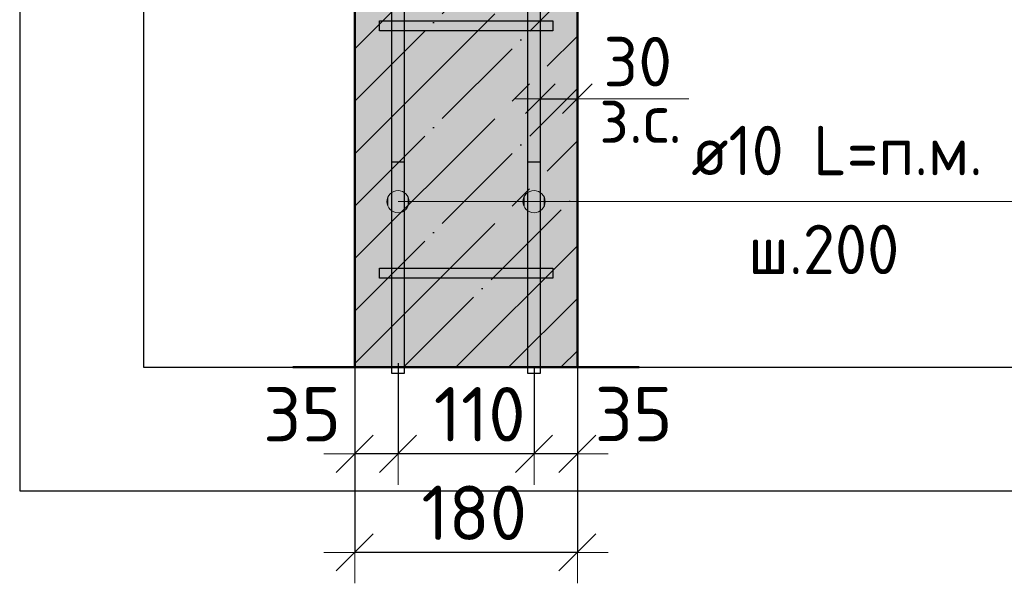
# Model space of a CAD drawing. Header units: millimetres. Extents: x -30645 to 44626, y 46540 to 77351.
# Tile 78 of 84: x 43147 to 43943, y 72612 to 73068. Entities that reach past the tile are written whole.
import ezdxf

# ---------------------------------------------------------------- set-up
doc = ezdxf.new("R2010")
doc.units = ezdxf.units.MM
doc.header["$PDMODE"] = 65
doc.linetypes.add('______11', pattern=[100, 80, -10, 0, -10])
doc.linetypes.add('______5', pattern=[220, 160, -20, 20, -20])
for name, color, linetype, lineweight in [('Standard', 7, 'Continuous', 25), ('Арм.стержн. Арматура края', 96, 'Continuous', 35), ('Арм.стержн. вертикальными 1', 22, 'Continuous', 35), ('Арм.стержн.горизонт. 1', 180, 'Continuous', 35), ('Размерная линия_ общее', 7, 'Continuous', 13), ('Размерная линия_ общее_1', 7, 'Continuous', 13)]:
    doc.layers.add(name, color=color, linetype=linetype, lineweight=lineweight)
doc.layers.add('Арм.стержн.Стяжки', color=7, linetype='Continuous', lineweight=35, true_color=0x501e0f)
doc.styles.add('ISOCPEUR', font='ISOCPEUR')
doc.dimstyles.new('DIMSTYLE_3', dxfattribs={"dimtxt": 44, "dimasz": 50, "dimexe": 0, "dimexo": 0, "dimgap": 22, "dimtad": 2, "dimdec": 0, "dimrnd": 5, "dimzin": 12, "dimdsep": 46, "dimtxsty": 'ISOCPEUR', "dimblk1": 'ALL_ML_STRICH', "dimblk2": 'ALL_ML_STRICH', "dimsah": 1, "dimcen": 0, "dimclrd": 7, "dimclre": 256, "dimclrt": 7, "dimadec": 0, "dimazin": 0, "dimtfac": 1, "dimtdec": 0, "dimtix": 1, "dimtmove": 2, "dimatfit": 3, "dimfxl": 0, "dimtzin": 0, "dimlwd": 0, "dimlwe": -3, "dimarcsym": 0})
doc.dimstyles.new('DIMSTYLE_7', dxfattribs={"dimtxt": 40, "dimasz": 40, "dimexe": 0, "dimexo": 0.001, "dimgap": 20, "dimtad": 2, "dimdec": 0, "dimrnd": 5, "dimzin": 12, "dimdsep": 46, "dimtxsty": 'ISOCPEUR', "dimblk1": 'ALL_ML_STRICH', "dimblk2": 'ALL_ML_STRICH', "dimsah": 1, "dimcen": 0, "dimse1": 1, "dimse2": 1, "dimclrd": 7, "dimclre": 256, "dimclrt": 7, "dimadec": 0, "dimazin": 0, "dimtfac": 1, "dimtdec": 0, "dimtix": 1, "dimtmove": 2, "dimatfit": 3, "dimfxl": 0, "dimtvp": 1.2, "dimtzin": 0, "dimlwd": 0, "dimlwe": -3, "dimarcsym": 0})
doc.dimstyles.new('DIMSTYLE_8', dxfattribs={"dimtxt": 44, "dimasz": 50, "dimexe": 0, "dimexo": 0, "dimgap": 22, "dimtad": 2, "dimdec": 0, "dimrnd": 5, "dimzin": 12, "dimdsep": 46, "dimtxsty": 'ISOCPEUR', "dimblk1": 'ALL_ML_STRICH', "dimblk2": 'ALL_ML_STRICH', "dimsah": 1, "dimcen": 0, "dimclrd": 7, "dimclre": 256, "dimclrt": 7, "dimadec": 0, "dimazin": 0, "dimtfac": 1, "dimtdec": 0, "dimtix": 1, "dimtmove": 2, "dimatfit": 3, "dimfxl": 0, "dimtvp": 1.2, "dimtzin": 0, "dimlwd": 0, "dimlwe": -3, "dimarcsym": 0})

# ---------------------------------------------------------------- blocks, each defined once
blk = doc.blocks.new('ALL_ML_STRICH')
at = {"color": 0, "linetype": 'ByBlock', "lineweight": -2}
for p, q in [((0, -0.5), (0, 0.5)), ((-0.3, -0.3), (0.3, 0.3)), ((-1, 0), (0.5, 0))]:
    blk.add_line(p, q, dxfattribs=at)
blk = doc.blocks.new('*D330')
at = {"layer": 'DEFPOINTS', "color": 7, "linetype": 'Continuous', "lineweight": 13, "transparency": 33554687}
for p in [(43598.26, 72823.74), (43563.26, 72805.78), (43598.26, 72716.6)]:
    blk.add_point(p, dxfattribs=at)
at = {"layer": 'Размерная линия_ общее', "color": 253, "linetype": 'Continuous', "lineweight": -2, "true_color": 0xa0a0a0, "transparency": 33554687}
for p, q in [((43598.26, 72803.74), (43598.26, 72716.6)), ((43563.26, 72785.78), (43563.26, 72716.6))]:
    blk.add_line(p, q, dxfattribs=at)
at = {"layer": 'Размерная линия_ общее', "color": 7, "linetype": 'Continuous', "lineweight": -2, "transparency": 33554687}
blk.add_line((43598.26, 72716.6), (43563.26, 72716.6), dxfattribs=at)
at = {"layer": 'Размерная линия_ общее', "color": 7, "linetype": 'Continuous', "lineweight": 13, "transparency": 33554687, "xscale": 50, "yscale": 50, "zscale": 50}
for p, rotation in [((43563.26, 72716.6), 180), ((43598.26, 72716.6), 360)]:
    blk.add_blockref('ALL_ML_STRICH', p, dxfattribs=dict(at, rotation=rotation))
at = {"layer": 'Размерная линия_ общее', "color": 7, "linetype": 'Continuous', "lineweight": 13, "transparency": 33554687, "insert": (43643.75, 72748.68), "char_height": 44, "width": 88, "attachment_point": 5, "style": 'ISOCPEUR'}
blk.add_mtext('\\A1;{35}', dxfattribs=at)
blk = doc.blocks.new('*D331')
at = {"layer": 'DEFPOINTS', "color": 7, "linetype": 'Continuous', "lineweight": 13, "transparency": 33554687}
for p in [(43453.26, 72809.87), (43563.26, 72805.78), (43563.26, 72716.6)]:
    blk.add_point(p, dxfattribs=at)
at = {"layer": 'Размерная линия_ общее', "color": 253, "linetype": 'Continuous', "lineweight": -2, "true_color": 0xa0a0a0, "transparency": 33554687}
for p, q in [((43453.26, 72789.87), (43453.26, 72716.6)), ((43563.26, 72785.78), (43563.26, 72716.6))]:
    blk.add_line(p, q, dxfattribs=at)
at = {"layer": 'Размерная линия_ общее', "color": 7, "linetype": 'Continuous', "lineweight": -2, "transparency": 33554687}
blk.add_line((43563.26, 72716.6), (43453.26, 72716.6), dxfattribs=at)
at = {"layer": 'Размерная линия_ общее', "color": 7, "linetype": 'Continuous', "lineweight": 13, "transparency": 33554687, "xscale": 50, "yscale": 50, "zscale": 50}
for p, rotation in [((43453.26, 72716.6), 180), ((43563.26, 72716.6), 360)]:
    blk.add_blockref('ALL_ML_STRICH', p, dxfattribs=dict(at, rotation=rotation))
at = {"layer": 'Размерная линия_ общее', "color": 7, "linetype": 'Continuous', "lineweight": 13, "transparency": 33554687, "insert": (43519.26, 72748.6), "char_height": 44, "width": 132, "attachment_point": 5, "style": 'ISOCPEUR'}
blk.add_mtext('\\A1;{110}', dxfattribs=at)
blk = doc.blocks.new('*D332')
at = {"layer": 'DEFPOINTS', "color": 7, "linetype": 'Continuous', "lineweight": 13, "transparency": 33554687}
for p in [(43418.26, 72815.75), (43453.26, 72809.87), (43453.26, 72716.6)]:
    blk.add_point(p, dxfattribs=at)
at = {"layer": 'Размерная линия_ общее', "color": 253, "linetype": 'Continuous', "lineweight": -2, "true_color": 0xa0a0a0, "transparency": 33554687}
for p, q in [((43418.26, 72795.75), (43418.26, 72716.6)), ((43453.26, 72789.87), (43453.26, 72716.6))]:
    blk.add_line(p, q, dxfattribs=at)
at = {"layer": 'Размерная линия_ общее', "color": 7, "linetype": 'Continuous', "lineweight": -2, "transparency": 33554687}
blk.add_line((43453.26, 72716.6), (43418.26, 72716.6), dxfattribs=at)
at = {"layer": 'Размерная линия_ общее', "color": 7, "linetype": 'Continuous', "lineweight": 13, "transparency": 33554687, "xscale": 50, "yscale": 50, "zscale": 50}
for p, rotation in [((43418.26, 72716.6), 180), ((43453.26, 72716.6), 360)]:
    blk.add_blockref('ALL_ML_STRICH', p, dxfattribs=dict(at, rotation=rotation))
at = {"layer": 'Размерная линия_ общее', "color": 7, "linetype": 'Continuous', "lineweight": 13, "transparency": 33554687, "insert": (43375.67, 72748.59), "char_height": 44, "width": 88, "attachment_point": 5, "style": 'ISOCPEUR'}
blk.add_mtext('\\A1;{35}', dxfattribs=at)
blk = doc.blocks.new('*D333')
at = {"layer": 'DEFPOINTS', "color": 7, "linetype": 'Continuous', "lineweight": 13, "transparency": 33554687}
for p in [(43418.26, 72810.19), (43598.26, 72803.74), (43598.26, 72636.86)]:
    blk.add_point(p, dxfattribs=at)
at = {"layer": 'Размерная линия_ общее', "color": 253, "linetype": 'Continuous', "lineweight": -2, "true_color": 0xa0a0a0, "transparency": 33554687}
for p, q in [((43418.26, 72790.19), (43418.26, 72636.86)), ((43598.26, 72783.74), (43598.26, 72636.86))]:
    blk.add_line(p, q, dxfattribs=at)
at = {"layer": 'Размерная линия_ общее', "color": 7, "linetype": 'Continuous', "lineweight": -2, "transparency": 33554687}
blk.add_line((43598.26, 72636.86), (43418.26, 72636.86), dxfattribs=at)
at = {"layer": 'Размерная линия_ общее', "color": 7, "linetype": 'Continuous', "lineweight": 13, "transparency": 33554687, "xscale": 50, "yscale": 50, "zscale": 50}
for p, rotation in [((43418.26, 72636.86), 180), ((43598.26, 72636.86), 360)]:
    blk.add_blockref('ALL_ML_STRICH', p, dxfattribs=dict(at, rotation=rotation))
at = {"layer": 'Размерная линия_ общее', "color": 7, "linetype": 'Continuous', "lineweight": 13, "transparency": 33554687, "insert": (43514.86, 72668.86), "char_height": 44, "width": 132, "attachment_point": 5, "style": 'ISOCPEUR'}
blk.add_mtext('\\A1;{180}', dxfattribs=at)
blk = doc.blocks.new('*D334')
at = {"layer": 'DEFPOINTS', "color": 7, "linetype": 'Continuous', "lineweight": 13, "transparency": 33554687}
for p in [(43568.26, 73012.47), (43598.26, 73012.47), (43568.26, 73003.76)]:
    blk.add_point(p, dxfattribs=at)
at = {"layer": 'Размерная линия_ общее_1', "color": 7, "linetype": 'Continuous', "lineweight": -2, "transparency": 33554687}
blk.add_line((43568.26, 73003.76), (43598.26, 73003.76), dxfattribs=at)
at = {"layer": 'Размерная линия_ общее_1', "color": 7, "linetype": 'Continuous', "lineweight": 13, "transparency": 33554687, "xscale": 40, "yscale": 40, "zscale": 40, "rotation": 180}
blk.add_blockref('ALL_ML_STRICH', (43568.26, 73003.76), dxfattribs=at)
at = {"layer": 'Размерная линия_ общее_1', "color": 7, "linetype": 'Continuous', "lineweight": 13, "transparency": 33554687, "xscale": 40, "yscale": 40, "zscale": 40}
blk.add_blockref('ALL_ML_STRICH', (43598.26, 73003.76), dxfattribs=at)
at = {"layer": 'Размерная линия_ общее_1', "color": 7, "linetype": 'Continuous', "lineweight": 13, "transparency": 33554687, "insert": (43647.08, 73033.76), "char_height": 40, "width": 80, "attachment_point": 5, "style": 'ISOCPEUR'}
blk.add_mtext('\\A1;{30}', dxfattribs=at)
at = {"layer": 'Размерная линия_ общее_1', "color": 7, "linetype": 'Continuous', "lineweight": 13, "transparency": 33554687, "insert": (43615.85, 73008.02), "char_height": 40, "width": 2, "attachment_point": 1, "line_spacing_factor": 0.60241, "style": 'ISOCPEUR'}
blk.add_mtext('з.с.', dxfattribs=at)

msp = doc.modelspace()

# ---------------------------------------------------------------- hatches: boundary and pattern name
at = {"linetype": 'Continuous', "lineweight": -3, "true_color": 0xc7c7c7, "transparency": 33554687}
msp.add_hatch(color=9, dxfattribs=at).paths.add_polyline_path([(43598.26, 73417.73), (43418.26, 73417.73), (43418.26, 72786.6), (43598.26, 72786.6)])
at = {"layer": 'Арм.стержн. вертикальными 1', "linetype": 'Continuous', "lineweight": 50, "transparency": 33554687}
for points in [[(43468.73, 72882.73), (43468.35, 72884.64), (43467.26, 72886.26), (43465.64, 72887.35), (43463.73, 72887.73), (43461.82, 72887.35), (43460.19, 72886.26), (43459.11, 72884.64), (43458.73, 72882.73), (43459.11, 72880.81), (43460.19, 72879.19), (43461.82, 72878.11), (43463.73, 72877.73), (43465.64, 72878.11), (43467.26, 72879.19), (43468.35, 72880.81)], [(43558.26, 72882.73), (43557.88, 72884.64), (43556.8, 72886.26), (43555.17, 72887.35), (43553.26, 72887.73), (43551.35, 72887.35), (43549.72, 72886.26), (43548.64, 72884.64), (43548.26, 72882.73), (43548.64, 72880.81), (43549.72, 72879.19), (43551.35, 72878.11), (43553.26, 72877.73), (43555.17, 72878.11), (43556.8, 72879.19), (43557.88, 72880.81)]]:
    msp.add_hatch(color=4, dxfattribs=at).paths.add_polyline_path(points)
at = {"layer": 'Арм.стержн.горизонт. 1', "linetype": 'Continuous', "lineweight": 13, "transparency": 33554687}
for points in [[(43448.76, 72912.83), (43448.76, 72928.31), (43445.52, 72925.07)], [(43448.76, 72912.83), (43448.76, 72928.31), (43445.52, 72925.07)], [(43448.76, 72912.83), (43448.76, 72928.31), (43445.52, 72925.07)], [(43448.76, 72912.83), (43448.76, 72928.31), (43445.52, 72925.07)], [(43448.76, 72912.83), (43448.76, 72928.31), (43445.52, 72925.07)], [(43448.76, 72912.83), (43448.76, 72928.31), (43445.52, 72925.07)], [(43448.76, 72912.83), (43448.76, 72928.31), (43445.52, 72925.07)], [(43448.76, 72912.83), (43448.76, 72928.31), (43445.52, 72925.07)], [(43448.76, 72912.83), (43448.76, 72928.31), (43445.52, 72925.07)], [(43448.76, 72912.83), (43448.76, 72928.31), (43445.52, 72925.07)], [(43448.76, 72912.83), (43448.76, 72928.31), (43445.52, 72925.07)], [(43448.76, 72912.83), (43448.76, 72928.31), (43445.52, 72925.07)], [(43448.76, 72912.83), (43448.76, 72928.31), (43445.52, 72925.07)], [(43453.26, 72911.57), (43453.26, 72929.57), (43448.76, 72928.31)], [(43453.26, 72911.57), (43453.26, 72929.57), (43448.76, 72928.31)], [(43453.26, 72911.57), (43453.26, 72929.57), (43448.76, 72928.31)], [(43453.26, 72911.57), (43453.26, 72929.57), (43448.76, 72928.31)], [(43453.26, 72911.57), (43453.26, 72929.57), (43448.76, 72928.31)], [(43453.26, 72911.57), (43453.26, 72929.57), (43448.76, 72928.31)], [(43453.26, 72911.57), (43453.26, 72929.57), (43448.76, 72928.31)], [(43453.26, 72911.57), (43453.26, 72929.57), (43448.76, 72928.31)], [(43453.26, 72911.57), (43453.26, 72929.57), (43448.76, 72928.31)], [(43453.26, 72911.57), (43453.26, 72929.57), (43448.76, 72928.31)], [(43453.26, 72911.57), (43453.26, 72929.57), (43448.76, 72928.31)], [(43453.26, 72911.57), (43453.26, 72929.57), (43448.76, 72928.31)], [(43453.26, 72911.57), (43453.26, 72929.57), (43448.76, 72928.31)], [(43453.26, 72911.57), (43448.76, 72928.31), (43448.76, 72912.83)], [(43453.26, 72911.57), (43448.76, 72928.31), (43448.76, 72912.83)], [(43453.26, 72911.57), (43448.76, 72928.31), (43448.76, 72912.83)], [(43453.26, 72911.57), (43448.76, 72928.31), (43448.76, 72912.83)], [(43453.26, 72911.57), (43448.76, 72928.31), (43448.76, 72912.83)], [(43453.26, 72911.57), (43448.76, 72928.31), (43448.76, 72912.83)], [(43453.26, 72911.57), (43448.76, 72928.31), (43448.76, 72912.83)], [(43453.26, 72911.57), (43448.76, 72928.31), (43448.76, 72912.83)], [(43453.26, 72911.57), (43448.76, 72928.31), (43448.76, 72912.83)], [(43453.26, 72911.57), (43448.76, 72928.31), (43448.76, 72912.83)], [(43453.26, 72911.57), (43448.76, 72928.31), (43448.76, 72912.83)], [(43453.26, 72911.57), (43448.76, 72928.31), (43448.76, 72912.83)], [(43453.26, 72911.57), (43448.76, 72928.31), (43448.76, 72912.83)], [(43457.76, 72912.83), (43457.76, 72928.31), (43453.26, 72929.57)], [(43457.76, 72912.83), (43453.26, 72929.57), (43453.26, 72911.57)], [(43457.76, 72912.83), (43457.76, 72928.31), (43453.26, 72929.57)], [(43457.76, 72912.83), (43453.26, 72929.57), (43453.26, 72911.57)], [(43457.76, 72912.83), (43457.76, 72928.31), (43453.26, 72929.57)], [(43457.76, 72912.83), (43453.26, 72929.57), (43453.26, 72911.57)], [(43457.76, 72912.83), (43457.76, 72928.31), (43453.26, 72929.57)], [(43457.76, 72912.83), (43453.26, 72929.57), (43453.26, 72911.57)], [(43457.76, 72912.83), (43457.76, 72928.31), (43453.26, 72929.57)], [(43457.76, 72912.83), (43453.26, 72929.57), (43453.26, 72911.57)], [(43457.76, 72912.83), (43457.76, 72928.31), (43453.26, 72929.57)], [(43457.76, 72912.83), (43453.26, 72929.57), (43453.26, 72911.57)], [(43457.76, 72912.83), (43457.76, 72928.31), (43453.26, 72929.57)], [(43457.76, 72912.83), (43453.26, 72929.57), (43453.26, 72911.57)], [(43457.76, 72912.83), (43457.76, 72928.31), (43453.26, 72929.57)], [(43457.76, 72912.83), (43453.26, 72929.57), (43453.26, 72911.57)], [(43457.76, 72912.83), (43457.76, 72928.31), (43453.26, 72929.57)], [(43457.76, 72912.83), (43453.26, 72929.57), (43453.26, 72911.57)], [(43457.76, 72912.83), (43457.76, 72928.31), (43453.26, 72929.57)], [(43457.76, 72912.83), (43453.26, 72929.57), (43453.26, 72911.57)], [(43457.76, 72912.83), (43457.76, 72928.31), (43453.26, 72929.57)], [(43457.76, 72912.83), (43453.26, 72929.57), (43453.26, 72911.57)], [(43457.76, 72912.83), (43457.76, 72928.31), (43453.26, 72929.57)], [(43457.76, 72912.83), (43453.26, 72929.57), (43453.26, 72911.57)], [(43457.76, 72912.83), (43457.76, 72928.31), (43453.26, 72929.57)], [(43457.76, 72912.83), (43453.26, 72929.57), (43453.26, 72911.57)], [(43461, 72916.07), (43461, 72925.07), (43457.76, 72928.31)], [(43461, 72916.07), (43457.76, 72928.31), (43457.76, 72912.83)], [(43461, 72916.07), (43461, 72925.07), (43457.76, 72928.31)], [(43461, 72916.07), (43457.76, 72928.31), (43457.76, 72912.83)], [(43461, 72916.07), (43461, 72925.07), (43457.76, 72928.31)], [(43461, 72916.07), (43457.76, 72928.31), (43457.76, 72912.83)], [(43461, 72916.07), (43461, 72925.07), (43457.76, 72928.31)], [(43461, 72916.07), (43457.76, 72928.31), (43457.76, 72912.83)], [(43461, 72916.07), (43461, 72925.07), (43457.76, 72928.31)], [(43461, 72916.07), (43457.76, 72928.31), (43457.76, 72912.83)], [(43461, 72916.07), (43461, 72925.07), (43457.76, 72928.31)], [(43461, 72916.07), (43457.76, 72928.31), (43457.76, 72912.83)], [(43461, 72916.07), (43461, 72925.07), (43457.76, 72928.31)], [(43461, 72916.07), (43457.76, 72928.31), (43457.76, 72912.83)], [(43461, 72916.07), (43461, 72925.07), (43457.76, 72928.31)], [(43461, 72916.07), (43457.76, 72928.31), (43457.76, 72912.83)], [(43461, 72916.07), (43461, 72925.07), (43457.76, 72928.31)], [(43461, 72916.07), (43457.76, 72928.31), (43457.76, 72912.83)], [(43461, 72916.07), (43461, 72925.07), (43457.76, 72928.31)], [(43461, 72916.07), (43457.76, 72928.31), (43457.76, 72912.83)], [(43461, 72916.07), (43461, 72925.07), (43457.76, 72928.31)], [(43461, 72916.07), (43457.76, 72928.31), (43457.76, 72912.83)], [(43461, 72916.07), (43461, 72925.07), (43457.76, 72928.31)], [(43461, 72916.07), (43457.76, 72928.31), (43457.76, 72912.83)], [(43461, 72916.07), (43461, 72925.07), (43457.76, 72928.31)], [(43461, 72916.07), (43457.76, 72928.31), (43457.76, 72912.83)], [(43558.76, 72912.83), (43558.76, 72928.31), (43555.52, 72925.07)], [(43558.76, 72912.83), (43558.76, 72928.31), (43555.52, 72925.07)], [(43558.76, 72912.83), (43558.76, 72928.31), (43555.52, 72925.07)], [(43558.76, 72912.83), (43558.76, 72928.31), (43555.52, 72925.07)], [(43558.76, 72912.83), (43558.76, 72928.31), (43555.52, 72925.07)], [(43558.76, 72912.83), (43558.76, 72928.31), (43555.52, 72925.07)], [(43558.76, 72912.83), (43558.76, 72928.31), (43555.52, 72925.07)], [(43558.76, 72912.83), (43558.76, 72928.31), (43555.52, 72925.07)], [(43558.76, 72912.83), (43558.76, 72928.31), (43555.52, 72925.07)], [(43558.76, 72912.83), (43558.76, 72928.31), (43555.52, 72925.07)], [(43558.76, 72912.83), (43558.76, 72928.31), (43555.52, 72925.07)], [(43558.76, 72912.83), (43558.76, 72928.31), (43555.52, 72925.07)], [(43558.76, 72912.83), (43558.76, 72928.31), (43555.52, 72925.07)], [(43563.26, 72911.57), (43563.26, 72929.57), (43558.76, 72928.31)], [(43563.26, 72911.57), (43563.26, 72929.57), (43558.76, 72928.31)], [(43563.26, 72911.57), (43563.26, 72929.57), (43558.76, 72928.31)], [(43563.26, 72911.57), (43563.26, 72929.57), (43558.76, 72928.31)], [(43563.26, 72911.57), (43563.26, 72929.57), (43558.76, 72928.31)], [(43563.26, 72911.57), (43563.26, 72929.57), (43558.76, 72928.31)], [(43563.26, 72911.57), (43563.26, 72929.57), (43558.76, 72928.31)], [(43563.26, 72911.57), (43563.26, 72929.57), (43558.76, 72928.31)], [(43563.26, 72911.57), (43563.26, 72929.57), (43558.76, 72928.31)], [(43563.26, 72911.57), (43563.26, 72929.57), (43558.76, 72928.31)], [(43563.26, 72911.57), (43563.26, 72929.57), (43558.76, 72928.31)], [(43563.26, 72911.57), (43563.26, 72929.57), (43558.76, 72928.31)], [(43563.26, 72911.57), (43563.26, 72929.57), (43558.76, 72928.31)], [(43563.26, 72911.57), (43558.76, 72928.31), (43558.76, 72912.83)], [(43563.26, 72911.57), (43558.76, 72928.31), (43558.76, 72912.83)], [(43563.26, 72911.57), (43558.76, 72928.31), (43558.76, 72912.83)], [(43563.26, 72911.57), (43558.76, 72928.31), (43558.76, 72912.83)], [(43563.26, 72911.57), (43558.76, 72928.31), (43558.76, 72912.83)], [(43563.26, 72911.57), (43558.76, 72928.31), (43558.76, 72912.83)], [(43563.26, 72911.57), (43558.76, 72928.31), (43558.76, 72912.83)], [(43563.26, 72911.57), (43558.76, 72928.31), (43558.76, 72912.83)], [(43563.26, 72911.57), (43558.76, 72928.31), (43558.76, 72912.83)], [(43563.26, 72911.57), (43558.76, 72928.31), (43558.76, 72912.83)], [(43563.26, 72911.57), (43558.76, 72928.31), (43558.76, 72912.83)], [(43563.26, 72911.57), (43558.76, 72928.31), (43558.76, 72912.83)], [(43563.26, 72911.57), (43558.76, 72928.31), (43558.76, 72912.83)], [(43567.76, 72912.83), (43567.76, 72928.31), (43563.26, 72929.57)], [(43567.76, 72912.83), (43563.26, 72929.57), (43563.26, 72911.57)], [(43567.76, 72912.83), (43567.76, 72928.31), (43563.26, 72929.57)], [(43567.76, 72912.83), (43563.26, 72929.57), (43563.26, 72911.57)], [(43567.76, 72912.83), (43567.76, 72928.31), (43563.26, 72929.57)], [(43567.76, 72912.83), (43563.26, 72929.57), (43563.26, 72911.57)], [(43567.76, 72912.83), (43567.76, 72928.31), (43563.26, 72929.57)], [(43567.76, 72912.83), (43563.26, 72929.57), (43563.26, 72911.57)], [(43567.76, 72912.83), (43567.76, 72928.31), (43563.26, 72929.57)], [(43567.76, 72912.83), (43563.26, 72929.57), (43563.26, 72911.57)], [(43567.76, 72912.83), (43567.76, 72928.31), (43563.26, 72929.57)], [(43567.76, 72912.83), (43563.26, 72929.57), (43563.26, 72911.57)], [(43567.76, 72912.83), (43567.76, 72928.31), (43563.26, 72929.57)], [(43567.76, 72912.83), (43563.26, 72929.57), (43563.26, 72911.57)], [(43567.76, 72912.83), (43567.76, 72928.31), (43563.26, 72929.57)], [(43567.76, 72912.83), (43563.26, 72929.57), (43563.26, 72911.57)], [(43567.76, 72912.83), (43567.76, 72928.31), (43563.26, 72929.57)], [(43567.76, 72912.83), (43563.26, 72929.57), (43563.26, 72911.57)], [(43567.76, 72912.83), (43567.76, 72928.31), (43563.26, 72929.57)], [(43567.76, 72912.83), (43563.26, 72929.57), (43563.26, 72911.57)], [(43567.76, 72912.83), (43567.76, 72928.31), (43563.26, 72929.57)], [(43567.76, 72912.83), (43563.26, 72929.57), (43563.26, 72911.57)], [(43567.76, 72912.83), (43567.76, 72928.31), (43563.26, 72929.57)], [(43567.76, 72912.83), (43563.26, 72929.57), (43563.26, 72911.57)], [(43567.76, 72912.83), (43567.76, 72928.31), (43563.26, 72929.57)], [(43567.76, 72912.83), (43563.26, 72929.57), (43563.26, 72911.57)], [(43571, 72916.07), (43571, 72925.07), (43567.76, 72928.31)], [(43571, 72916.07), (43567.76, 72928.31), (43567.76, 72912.83)], [(43571, 72916.07), (43571, 72925.07), (43567.76, 72928.31)], [(43571, 72916.07), (43567.76, 72928.31), (43567.76, 72912.83)], [(43571, 72916.07), (43571, 72925.07), (43567.76, 72928.31)], [(43571, 72916.07), (43567.76, 72928.31), (43567.76, 72912.83)], [(43571, 72916.07), (43571, 72925.07), (43567.76, 72928.31)], [(43571, 72916.07), (43567.76, 72928.31), (43567.76, 72912.83)], [(43571, 72916.07), (43571, 72925.07), (43567.76, 72928.31)], [(43571, 72916.07), (43567.76, 72928.31), (43567.76, 72912.83)], [(43571, 72916.07), (43571, 72925.07), (43567.76, 72928.31)], [(43571, 72916.07), (43567.76, 72928.31), (43567.76, 72912.83)], [(43571, 72916.07), (43571, 72925.07), (43567.76, 72928.31)], [(43571, 72916.07), (43567.76, 72928.31), (43567.76, 72912.83)], [(43571, 72916.07), (43571, 72925.07), (43567.76, 72928.31)], [(43571, 72916.07), (43567.76, 72928.31), (43567.76, 72912.83)], [(43571, 72916.07), (43571, 72925.07), (43567.76, 72928.31)], [(43571, 72916.07), (43567.76, 72928.31), (43567.76, 72912.83)], [(43571, 72916.07), (43571, 72925.07), (43567.76, 72928.31)], [(43571, 72916.07), (43567.76, 72928.31), (43567.76, 72912.83)], [(43571, 72916.07), (43571, 72925.07), (43567.76, 72928.31)], [(43571, 72916.07), (43567.76, 72928.31), (43567.76, 72912.83)], [(43571, 72916.07), (43571, 72925.07), (43567.76, 72928.31)], [(43571, 72916.07), (43567.76, 72928.31), (43567.76, 72912.83)], [(43571, 72916.07), (43571, 72925.07), (43567.76, 72928.31)], [(43571, 72916.07), (43567.76, 72928.31), (43567.76, 72912.83)], [(43445.52, 72916.07), (43445.52, 72925.07), (43444.26, 72920.57)], [(43445.52, 72916.07), (43445.52, 72925.07), (43444.26, 72920.57)], [(43445.52, 72916.07), (43445.52, 72925.07), (43444.26, 72920.57)], [(43445.52, 72916.07), (43445.52, 72925.07), (43444.26, 72920.57)], [(43445.52, 72916.07), (43445.52, 72925.07), (43444.26, 72920.57)], [(43445.52, 72916.07), (43445.52, 72925.07), (43444.26, 72920.57)], [(43445.52, 72916.07), (43445.52, 72925.07), (43444.26, 72920.57)], [(43445.52, 72916.07), (43445.52, 72925.07), (43444.26, 72920.57)], [(43445.52, 72916.07), (43445.52, 72925.07), (43444.26, 72920.57)], [(43445.52, 72916.07), (43445.52, 72925.07), (43444.26, 72920.57)], [(43445.52, 72916.07), (43445.52, 72925.07), (43444.26, 72920.57)], [(43445.52, 72916.07), (43445.52, 72925.07), (43444.26, 72920.57)], [(43445.52, 72916.07), (43445.52, 72925.07), (43444.26, 72920.57)], [(43448.76, 72912.83), (43445.52, 72925.07), (43445.52, 72916.07)], [(43448.76, 72912.83), (43445.52, 72925.07), (43445.52, 72916.07)], [(43448.76, 72912.83), (43445.52, 72925.07), (43445.52, 72916.07)], [(43448.76, 72912.83), (43445.52, 72925.07), (43445.52, 72916.07)], [(43448.76, 72912.83), (43445.52, 72925.07), (43445.52, 72916.07)], [(43448.76, 72912.83), (43445.52, 72925.07), (43445.52, 72916.07)], [(43448.76, 72912.83), (43445.52, 72925.07), (43445.52, 72916.07)], [(43448.76, 72912.83), (43445.52, 72925.07), (43445.52, 72916.07)], [(43448.76, 72912.83), (43445.52, 72925.07), (43445.52, 72916.07)], [(43448.76, 72912.83), (43445.52, 72925.07), (43445.52, 72916.07)], [(43448.76, 72912.83), (43445.52, 72925.07), (43445.52, 72916.07)], [(43448.76, 72912.83), (43445.52, 72925.07), (43445.52, 72916.07)], [(43448.76, 72912.83), (43445.52, 72925.07), (43445.52, 72916.07)], [(43461, 72925.07), (43461, 72916.07), (43462.26, 72920.57)], [(43461, 72925.07), (43461, 72916.07), (43462.26, 72920.57)], [(43461, 72925.07), (43461, 72916.07), (43462.26, 72920.57)], [(43461, 72925.07), (43461, 72916.07), (43462.26, 72920.57)], [(43461, 72925.07), (43461, 72916.07), (43462.26, 72920.57)], [(43461, 72925.07), (43461, 72916.07), (43462.26, 72920.57)], [(43461, 72925.07), (43461, 72916.07), (43462.26, 72920.57)], [(43461, 72925.07), (43461, 72916.07), (43462.26, 72920.57)], [(43461, 72925.07), (43461, 72916.07), (43462.26, 72920.57)], [(43461, 72925.07), (43461, 72916.07), (43462.26, 72920.57)], [(43461, 72925.07), (43461, 72916.07), (43462.26, 72920.57)], [(43461, 72925.07), (43461, 72916.07), (43462.26, 72920.57)], [(43461, 72925.07), (43461, 72916.07), (43462.26, 72920.57)], [(43555.52, 72916.07), (43555.52, 72925.07), (43554.26, 72920.57)], [(43555.52, 72916.07), (43555.52, 72925.07), (43554.26, 72920.57)], [(43555.52, 72916.07), (43555.52, 72925.07), (43554.26, 72920.57)], [(43555.52, 72916.07), (43555.52, 72925.07), (43554.26, 72920.57)], [(43555.52, 72916.07), (43555.52, 72925.07), (43554.26, 72920.57)], [(43555.52, 72916.07), (43555.52, 72925.07), (43554.26, 72920.57)], [(43555.52, 72916.07), (43555.52, 72925.07), (43554.26, 72920.57)], [(43555.52, 72916.07), (43555.52, 72925.07), (43554.26, 72920.57)], [(43555.52, 72916.07), (43555.52, 72925.07), (43554.26, 72920.57)], [(43555.52, 72916.07), (43555.52, 72925.07), (43554.26, 72920.57)], [(43555.52, 72916.07), (43555.52, 72925.07), (43554.26, 72920.57)], [(43555.52, 72916.07), (43555.52, 72925.07), (43554.26, 72920.57)], [(43555.52, 72916.07), (43555.52, 72925.07), (43554.26, 72920.57)], [(43558.76, 72912.83), (43555.52, 72925.07), (43555.52, 72916.07)], [(43558.76, 72912.83), (43555.52, 72925.07), (43555.52, 72916.07)], [(43558.76, 72912.83), (43555.52, 72925.07), (43555.52, 72916.07)], [(43558.76, 72912.83), (43555.52, 72925.07), (43555.52, 72916.07)], [(43558.76, 72912.83), (43555.52, 72925.07), (43555.52, 72916.07)], [(43558.76, 72912.83), (43555.52, 72925.07), (43555.52, 72916.07)], [(43558.76, 72912.83), (43555.52, 72925.07), (43555.52, 72916.07)], [(43558.76, 72912.83), (43555.52, 72925.07), (43555.52, 72916.07)], [(43558.76, 72912.83), (43555.52, 72925.07), (43555.52, 72916.07)], [(43558.76, 72912.83), (43555.52, 72925.07), (43555.52, 72916.07)], [(43558.76, 72912.83), (43555.52, 72925.07), (43555.52, 72916.07)], [(43558.76, 72912.83), (43555.52, 72925.07), (43555.52, 72916.07)], [(43558.76, 72912.83), (43555.52, 72925.07), (43555.52, 72916.07)], [(43571, 72925.07), (43571, 72916.07), (43572.26, 72920.57)], [(43571, 72925.07), (43571, 72916.07), (43572.26, 72920.57)], [(43571, 72925.07), (43571, 72916.07), (43572.26, 72920.57)], [(43571, 72925.07), (43571, 72916.07), (43572.26, 72920.57)], [(43571, 72925.07), (43571, 72916.07), (43572.26, 72920.57)], [(43571, 72925.07), (43571, 72916.07), (43572.26, 72920.57)], [(43571, 72925.07), (43571, 72916.07), (43572.26, 72920.57)], [(43571, 72925.07), (43571, 72916.07), (43572.26, 72920.57)], [(43571, 72925.07), (43571, 72916.07), (43572.26, 72920.57)], [(43571, 72925.07), (43571, 72916.07), (43572.26, 72920.57)], [(43571, 72925.07), (43571, 72916.07), (43572.26, 72920.57)], [(43571, 72925.07), (43571, 72916.07), (43572.26, 72920.57)], [(43571, 72925.07), (43571, 72916.07), (43572.26, 72920.57)]]:
    msp.add_hatch(color=7, dxfattribs=at).paths.add_polyline_path(points)

# ---------------------------------------------------------------- linework, layer by layer
at = {"color": 7, "linetype": 'Continuous', "lineweight": 50, "transparency": 33554687}
for p, q in [((43418.26, 73417.73), (43418.26, 72786.6)), ((43598.26, 72786.6), (43598.26, 73417.73)), ((43648.26, 72786.6), (43368.26, 72786.6))]:
    msp.add_line(p, q, dxfattribs=at)
at = {"color": 253, "linetype": '______5', "lineweight": -3, "true_color": 0xababab, "transparency": 33554687}
for p, q in [((43418.26, 73044.16), (43598.26, 73224.16)), ((43418.26, 72959.31), (43598.26, 73139.31)), ((43418.26, 72874.45), (43598.26, 73054.45)), ((43418.26, 72789.6), (43598.26, 72969.6)), ((43500.11, 72786.6), (43598.26, 72884.75)), ((43584.97, 72786.6), (43598.26, 72799.89))]:
    msp.add_line(p, q, dxfattribs=at)
at = {"color": 253, "linetype": '______11', "lineweight": -3, "true_color": 0xababab, "transparency": 33554687}
for p, q in [((43418.26, 73001.73), (43598.26, 73181.73)), ((43418.26, 72916.88), (43598.26, 73096.88)), ((43418.26, 72832.03), (43598.26, 73012.03)), ((43457.69, 72786.6), (43598.26, 72927.17)), ((43542.54, 72786.6), (43598.26, 72842.32))]:
    msp.add_line(p, q, dxfattribs=at)
at = {"layer": 'Standard', "color": 52, "linetype": 'Continuous', "lineweight": -3, "transparency": 33554687}
for p, q in [((43247.38, 73644.64), (43247.38, 72786.6)), ((43247.38, 73644.64), (43247.38, 72786.6)), ((43247.38, 72786.6), (44158.3, 72786.6)), ((43247.38, 72786.6), (44158.3, 72786.6))]:
    msp.add_line(p, q, dxfattribs=at)
at = {"layer": 'Standard', "color": 7, "linetype": 'Continuous', "lineweight": 13, "transparency": 33554687}
msp.add_line((43598.26, 73003.76), (43688.26, 73003.76), dxfattribs=at)
at = {"layer": 'Standard', "color": 7, "linetype": 'Continuous', "lineweight": 25, "transparency": 33554687}
msp.add_lwpolyline([(43147.38, 72686.6), (44258.3, 72686.6), (44258.3, 73744.64), (43147.38, 73744.64), (43147.38, 72686.6)], dxfattribs=at)
at = {"layer": 'Арм.стержн. Арматура края', "color": 4, "linetype": 'Continuous', "lineweight": 25, "transparency": 33554687}
for points in [[(43458.26, 72952.73), (43458.26, 72781.6), (43448.26, 72781.6), (43448.26, 72952.73), (43458.26, 72952.73)], [(43458.26, 72952.73), (43458.26, 72781.6), (43448.26, 72781.6), (43448.26, 72952.73), (43458.26, 72952.73)], [(43458.26, 72952.73), (43458.26, 72781.6), (43448.26, 72781.6), (43448.26, 72952.73), (43458.26, 72952.73)], [(43458.26, 72952.73), (43458.26, 72781.6), (43448.26, 72781.6), (43448.26, 72952.73), (43458.26, 72952.73)], [(43458.26, 72952.73), (43458.26, 72781.6), (43448.26, 72781.6), (43448.26, 72952.73), (43458.26, 72952.73)], [(43458.26, 72952.73), (43458.26, 72781.6), (43448.26, 72781.6), (43448.26, 72952.73), (43458.26, 72952.73)], [(43458.26, 72952.73), (43458.26, 72781.6), (43448.26, 72781.6), (43448.26, 72952.73), (43458.26, 72952.73)], [(43458.26, 72952.73), (43458.26, 72781.6), (43448.26, 72781.6), (43448.26, 72952.73), (43458.26, 72952.73)], [(43458.26, 72952.73), (43458.26, 72781.6), (43448.26, 72781.6), (43448.26, 72952.73), (43458.26, 72952.73)], [(43458.26, 72952.73), (43458.26, 72781.6), (43448.26, 72781.6), (43448.26, 72952.73), (43458.26, 72952.73)], [(43458.26, 72952.73), (43458.26, 72781.6), (43448.26, 72781.6), (43448.26, 72952.73), (43458.26, 72952.73)], [(43558.26, 72781.6), (43558.26, 72952.73), (43568.26, 72952.73), (43568.26, 72781.6), (43558.26, 72781.6)], [(43558.26, 72781.6), (43558.26, 72952.73), (43568.26, 72952.73), (43568.26, 72781.6), (43558.26, 72781.6)], [(43558.26, 72781.6), (43558.26, 72952.73), (43568.26, 72952.73), (43568.26, 72781.6), (43558.26, 72781.6)], [(43558.26, 72781.6), (43558.26, 72952.73), (43568.26, 72952.73), (43568.26, 72781.6), (43558.26, 72781.6)], [(43558.26, 72781.6), (43558.26, 72952.73), (43568.26, 72952.73), (43568.26, 72781.6), (43558.26, 72781.6)], [(43558.26, 72781.6), (43558.26, 72952.73), (43568.26, 72952.73), (43568.26, 72781.6), (43558.26, 72781.6)], [(43558.26, 72781.6), (43558.26, 72952.73), (43568.26, 72952.73), (43568.26, 72781.6), (43558.26, 72781.6)], [(43558.26, 72781.6), (43558.26, 72952.73), (43568.26, 72952.73), (43568.26, 72781.6), (43558.26, 72781.6)], [(43558.26, 72781.6), (43558.26, 72952.73), (43568.26, 72952.73), (43568.26, 72781.6), (43558.26, 72781.6)], [(43558.26, 72781.6), (43558.26, 72952.73), (43568.26, 72952.73), (43568.26, 72781.6), (43558.26, 72781.6)], [(43558.26, 72781.6), (43558.26, 72952.73), (43568.26, 72952.73), (43568.26, 72781.6), (43558.26, 72781.6)]]:
    msp.add_lwpolyline(points, dxfattribs=at)
at = {"layer": 'Арм.стержн.горизонт. 1', "color": 7, "linetype": 'Continuous', "lineweight": 13, "transparency": 33554687}
for p, q in [((43453.26, 72929.57), (43453.26, 72929.57)), ((43453.26, 72929.57), (43453.26, 72929.57)), ((43453.26, 72929.57), (43453.26, 72929.57)), ((43453.26, 72929.57), (43453.26, 72929.57)), ((43453.26, 72929.57), (43453.26, 72929.57)), ((43453.26, 72929.57), (43453.26, 72929.57)), ((43453.26, 72929.57), (43453.26, 72929.57)), ((43453.26, 72929.57), (43453.26, 72929.57)), ((43453.26, 72929.57), (43453.26, 72929.57)), ((43453.26, 72929.57), (43453.26, 72929.57)), ((43453.26, 72929.57), (43453.26, 72929.57)), ((43453.26, 72929.57), (43453.26, 72929.57)), ((43453.26, 72929.57), (43453.26, 72929.57)), ((43563.26, 72929.57), (43563.26, 72929.57)), ((43563.26, 72929.57), (43563.26, 72929.57)), ((43563.26, 72929.57), (43563.26, 72929.57)), ((43563.26, 72929.57), (43563.26, 72929.57)), ((43563.26, 72929.57), (43563.26, 72929.57)), ((43563.26, 72929.57), (43563.26, 72929.57)), ((43563.26, 72929.57), (43563.26, 72929.57)), ((43563.26, 72929.57), (43563.26, 72929.57)), ((43563.26, 72929.57), (43563.26, 72929.57)), ((43563.26, 72929.57), (43563.26, 72929.57)), ((43563.26, 72929.57), (43563.26, 72929.57)), ((43563.26, 72929.57), (43563.26, 72929.57)), ((43563.26, 72929.57), (43563.26, 72929.57)), ((43444.26, 72920.57), (43444.26, 72920.57)), ((43444.26, 72920.57), (43444.26, 72920.57)), ((43444.26, 72920.57), (43444.26, 72920.57)), ((43444.26, 72920.57), (43444.26, 72920.57)), ((43444.26, 72920.57), (43444.26, 72920.57)), ((43444.26, 72920.57), (43444.26, 72920.57)), ((43444.26, 72920.57), (43444.26, 72920.57)), ((43444.26, 72920.57), (43444.26, 72920.57)), ((43444.26, 72920.57), (43444.26, 72920.57)), ((43444.26, 72920.57), (43444.26, 72920.57)), ((43444.26, 72920.57), (43444.26, 72920.57)), ((43444.26, 72920.57), (43444.26, 72920.57)), ((43444.26, 72920.57), (43444.26, 72920.57)), ((43670.39, 72920.57), (43453.26, 72920.57)), ((43670.39, 72920.57), (43453.26, 72920.57)), ((43670.39, 72920.57), (43453.26, 72920.57)), ((43670.39, 72920.57), (43453.26, 72920.57)), ((43670.39, 72920.57), (43453.26, 72920.57)), ((43670.39, 72920.57), (43453.26, 72920.57)), ((43670.39, 72920.57), (43453.26, 72920.57)), ((43670.39, 72920.57), (43453.26, 72920.57)), ((43670.39, 72920.57), (43453.26, 72920.57)), ((43670.39, 72920.57), (43453.26, 72920.57)), ((43670.39, 72920.57), (43453.26, 72920.57)), ((43670.39, 72920.57), (43453.26, 72920.57)), ((43670.39, 72920.57), (43453.26, 72920.57)), ((43462.26, 72920.57), (43462.26, 72920.57)), ((43462.26, 72920.57), (43462.26, 72920.57)), ((43462.26, 72920.57), (43462.26, 72920.57)), ((43462.26, 72920.57), (43462.26, 72920.57)), ((43462.26, 72920.57), (43462.26, 72920.57)), ((43462.26, 72920.57), (43462.26, 72920.57)), ((43462.26, 72920.57), (43462.26, 72920.57)), ((43462.26, 72920.57), (43462.26, 72920.57)), ((43462.26, 72920.57), (43462.26, 72920.57)), ((43462.26, 72920.57), (43462.26, 72920.57)), ((43462.26, 72920.57), (43462.26, 72920.57)), ((43462.26, 72920.57), (43462.26, 72920.57)), ((43462.26, 72920.57), (43462.26, 72920.57)), ((43554.26, 72920.57), (43554.26, 72920.57)), ((43554.26, 72920.57), (43554.26, 72920.57)), ((43554.26, 72920.57), (43554.26, 72920.57)), ((43554.26, 72920.57), (43554.26, 72920.57)), ((43554.26, 72920.57), (43554.26, 72920.57)), ((43554.26, 72920.57), (43554.26, 72920.57)), ((43554.26, 72920.57), (43554.26, 72920.57)), ((43554.26, 72920.57), (43554.26, 72920.57)), ((43554.26, 72920.57), (43554.26, 72920.57)), ((43554.26, 72920.57), (43554.26, 72920.57)), ((43554.26, 72920.57), (43554.26, 72920.57)), ((43554.26, 72920.57), (43554.26, 72920.57)), ((43554.26, 72920.57), (43554.26, 72920.57)), ((43670.39, 72920.57), (43563.26, 72920.57)), ((43670.39, 72920.57), (43563.26, 72920.57)), ((43670.39, 72920.57), (43563.26, 72920.57)), ((43670.39, 72920.57), (43563.26, 72920.57)), ((43670.39, 72920.57), (43563.26, 72920.57)), ((43670.39, 72920.57), (43563.26, 72920.57)), ((43670.39, 72920.57), (43563.26, 72920.57)), ((43670.39, 72920.57), (43563.26, 72920.57)), ((43670.39, 72920.57), (43563.26, 72920.57)), ((43670.39, 72920.57), (43563.26, 72920.57)), ((43670.39, 72920.57), (43563.26, 72920.57)), ((43670.39, 72920.57), (43563.26, 72920.57)), ((43670.39, 72920.57), (43563.26, 72920.57)), ((43572.26, 72920.57), (43572.26, 72920.57)), ((43572.26, 72920.57), (43572.26, 72920.57)), ((43572.26, 72920.57), (43572.26, 72920.57)), ((43572.26, 72920.57), (43572.26, 72920.57)), ((43572.26, 72920.57), (43572.26, 72920.57)), ((43572.26, 72920.57), (43572.26, 72920.57)), ((43572.26, 72920.57), (43572.26, 72920.57)), ((43572.26, 72920.57), (43572.26, 72920.57)), ((43572.26, 72920.57), (43572.26, 72920.57)), ((43572.26, 72920.57), (43572.26, 72920.57)), ((43572.26, 72920.57), (43572.26, 72920.57)), ((43572.26, 72920.57), (43572.26, 72920.57)), ((43572.26, 72920.57), (43572.26, 72920.57)), ((43670.39, 72920.57), (43958.39, 72920.57)), ((43453.26, 72911.57), (43453.26, 72911.57)), ((43453.26, 72911.57), (43453.26, 72911.57)), ((43453.26, 72911.57), (43453.26, 72911.57)), ((43453.26, 72911.57), (43453.26, 72911.57)), ((43453.26, 72911.57), (43453.26, 72911.57)), ((43453.26, 72911.57), (43453.26, 72911.57)), ((43453.26, 72911.57), (43453.26, 72911.57)), ((43453.26, 72911.57), (43453.26, 72911.57)), ((43453.26, 72911.57), (43453.26, 72911.57)), ((43453.26, 72911.57), (43453.26, 72911.57)), ((43453.26, 72911.57), (43453.26, 72911.57)), ((43453.26, 72911.57), (43453.26, 72911.57)), ((43453.26, 72911.57), (43453.26, 72911.57)), ((43563.26, 72911.57), (43563.26, 72911.57)), ((43563.26, 72911.57), (43563.26, 72911.57)), ((43563.26, 72911.57), (43563.26, 72911.57)), ((43563.26, 72911.57), (43563.26, 72911.57)), ((43563.26, 72911.57), (43563.26, 72911.57)), ((43563.26, 72911.57), (43563.26, 72911.57)), ((43563.26, 72911.57), (43563.26, 72911.57)), ((43563.26, 72911.57), (43563.26, 72911.57)), ((43563.26, 72911.57), (43563.26, 72911.57)), ((43563.26, 72911.57), (43563.26, 72911.57)), ((43563.26, 72911.57), (43563.26, 72911.57)), ((43563.26, 72911.57), (43563.26, 72911.57)), ((43563.26, 72911.57), (43563.26, 72911.57))]:
    msp.add_line(p, q, dxfattribs=at)
at = {"layer": 'Арм.стержн.горизонт. 1', "color": 4, "linetype": 'Continuous', "lineweight": 25, "transparency": 33554687}
for points in [[(43448.26, 72781.6), (43448.26, 73527.73), (43458.26, 73527.73), (43458.26, 72781.6), (43448.26, 72781.6)], [(43448.26, 72781.6), (43448.26, 73527.73), (43458.26, 73527.73), (43458.26, 72781.6), (43448.26, 72781.6)], [(43448.26, 72781.6), (43448.26, 73527.73), (43458.26, 73527.73), (43458.26, 72781.6), (43448.26, 72781.6)], [(43448.26, 72781.6), (43448.26, 73527.73), (43458.26, 73527.73), (43458.26, 72781.6), (43448.26, 72781.6)], [(43448.26, 72781.6), (43448.26, 73527.73), (43458.26, 73527.73), (43458.26, 72781.6), (43448.26, 72781.6)], [(43448.26, 72781.6), (43448.26, 73527.73), (43458.26, 73527.73), (43458.26, 72781.6), (43448.26, 72781.6)], [(43448.26, 72781.6), (43448.26, 73527.73), (43458.26, 73527.73), (43458.26, 72781.6), (43448.26, 72781.6)], [(43448.26, 72781.6), (43448.26, 73527.73), (43458.26, 73527.73), (43458.26, 72781.6), (43448.26, 72781.6)], [(43448.26, 72781.6), (43448.26, 73527.73), (43458.26, 73527.73), (43458.26, 72781.6), (43448.26, 72781.6)], [(43448.26, 72781.6), (43448.26, 73527.73), (43458.26, 73527.73), (43458.26, 72781.6), (43448.26, 72781.6)], [(43448.26, 72781.6), (43448.26, 73527.73), (43458.26, 73527.73), (43458.26, 72781.6), (43448.26, 72781.6)], [(43448.26, 72781.6), (43448.26, 73527.73), (43458.26, 73527.73), (43458.26, 72781.6), (43448.26, 72781.6)], [(43448.26, 72781.6), (43448.26, 73527.73), (43458.26, 73527.73), (43458.26, 72781.6), (43448.26, 72781.6)], [(43558.26, 72781.6), (43558.26, 73527.73), (43568.26, 73527.73), (43568.26, 72781.6), (43558.26, 72781.6)], [(43558.26, 72781.6), (43558.26, 73527.73), (43568.26, 73527.73), (43568.26, 72781.6), (43558.26, 72781.6)], [(43558.26, 72781.6), (43558.26, 73527.73), (43568.26, 73527.73), (43568.26, 72781.6), (43558.26, 72781.6)], [(43558.26, 72781.6), (43558.26, 73527.73), (43568.26, 73527.73), (43568.26, 72781.6), (43558.26, 72781.6)], [(43558.26, 72781.6), (43558.26, 73527.73), (43568.26, 73527.73), (43568.26, 72781.6), (43558.26, 72781.6)], [(43558.26, 72781.6), (43558.26, 73527.73), (43568.26, 73527.73), (43568.26, 72781.6), (43558.26, 72781.6)], [(43558.26, 72781.6), (43558.26, 73527.73), (43568.26, 73527.73), (43568.26, 72781.6), (43558.26, 72781.6)], [(43558.26, 72781.6), (43558.26, 73527.73), (43568.26, 73527.73), (43568.26, 72781.6), (43558.26, 72781.6)], [(43558.26, 72781.6), (43558.26, 73527.73), (43568.26, 73527.73), (43568.26, 72781.6), (43558.26, 72781.6)], [(43558.26, 72781.6), (43558.26, 73527.73), (43568.26, 73527.73), (43568.26, 72781.6), (43558.26, 72781.6)], [(43558.26, 72781.6), (43558.26, 73527.73), (43568.26, 73527.73), (43568.26, 72781.6), (43558.26, 72781.6)], [(43558.26, 72781.6), (43558.26, 73527.73), (43568.26, 73527.73), (43568.26, 72781.6), (43558.26, 72781.6)], [(43558.26, 72781.6), (43558.26, 73527.73), (43568.26, 73527.73), (43568.26, 72781.6), (43558.26, 72781.6)]]:
    msp.add_lwpolyline(points, dxfattribs=at)
at = {"layer": 'Арм.стержн.горизонт. 1', "color": 7, "linetype": 'Continuous', "lineweight": 13, "transparency": 33554687}
for centre in [(43453.26, 72920.57), (43453.26, 72920.57), (43453.26, 72920.57), (43453.26, 72920.57), (43453.26, 72920.57), (43453.26, 72920.57), (43453.26, 72920.57), (43453.26, 72920.57), (43453.26, 72920.57), (43453.26, 72920.57), (43453.26, 72920.57), (43453.26, 72920.57), (43453.26, 72920.57), (43563.26, 72920.57), (43563.26, 72920.57), (43563.26, 72920.57), (43563.26, 72920.57), (43563.26, 72920.57), (43563.26, 72920.57), (43563.26, 72920.57), (43563.26, 72920.57), (43563.26, 72920.57), (43563.26, 72920.57), (43563.26, 72920.57), (43563.26, 72920.57), (43563.26, 72920.57)]:
    msp.add_circle(centre, 9, dxfattribs=at)
at = {"layer": 'Арм.стержн.Стяжки', "color": 40, "linetype": 'Continuous', "lineweight": 25, "transparency": 33554687}
for points in [[(43578.29, 73058.73), (43438.29, 73058.73), (43438.29, 73066.73), (43578.29, 73066.73), (43578.29, 73058.73)], [(43578.29, 73058.73), (43438.29, 73058.73), (43438.29, 73066.73), (43578.29, 73066.73), (43578.29, 73058.73)], [(43578.29, 73058.73), (43438.29, 73058.73), (43438.29, 73066.73), (43578.29, 73066.73), (43578.29, 73058.73)], [(43578.29, 73058.73), (43438.29, 73058.73), (43438.29, 73066.73), (43578.29, 73066.73), (43578.29, 73058.73)], [(43578.29, 73058.73), (43438.29, 73058.73), (43438.29, 73066.73), (43578.29, 73066.73), (43578.29, 73058.73)], [(43578.29, 73058.73), (43438.29, 73058.73), (43438.29, 73066.73), (43578.29, 73066.73), (43578.29, 73058.73)], [(43578.29, 72858.73), (43438.29, 72858.73), (43438.29, 72866.73), (43578.29, 72866.73), (43578.29, 72858.73)], [(43578.29, 72858.73), (43438.29, 72858.73), (43438.29, 72866.73), (43578.29, 72866.73), (43578.29, 72858.73)], [(43578.29, 72858.73), (43438.29, 72858.73), (43438.29, 72866.73), (43578.29, 72866.73), (43578.29, 72858.73)], [(43578.29, 72858.73), (43438.29, 72858.73), (43438.29, 72866.73), (43578.29, 72866.73), (43578.29, 72858.73)], [(43578.29, 72858.73), (43438.29, 72858.73), (43438.29, 72866.73), (43578.29, 72866.73), (43578.29, 72858.73)], [(43578.29, 72858.73), (43438.29, 72858.73), (43438.29, 72866.73), (43578.29, 72866.73), (43578.29, 72858.73)]]:
    msp.add_lwpolyline(points, dxfattribs=at)

# ---------------------------------------------------------------- texts
at = {"layer": 'Арм.стержн.горизонт. 1', "color": 7, "linetype": 'Continuous', "lineweight": 25, "transparency": 33554687, "char_height": 40, "attachment_point": 7, "style": 'ISOCPEUR'}
for s, insert, width in [('\\W0.94;ø10 L=п.м.', (43690.39, 72941.91), 266.6442), ('\\W0.95;ш.200 ', (43736.39, 72861.91), 174.9328)]:
    msp.add_mtext(s, dxfattribs=dict(at, insert=insert, width=width))

# ---------------------------------------------------------------- dimensions: what is measured, and where the dimension line sits
at = {"layer": 'Размерная линия_ общее', "color": 7, "linetype": 'Continuous', "lineweight": 13, "transparency": 33554687}
for base, p1, p2, dimstyle, picture, middle in [((43563.26, 72716.6), (43598.26, 72803.74), (43563.26, 72785.78), 'DIMSTYLE_8', '*D330', (43643.75, 72748.68)), ((43418.26, 72716.6), (43453.26, 72789.87), (43418.26, 72795.75), 'DIMSTYLE_8', '*D332', (43375.67, 72748.59)), ((43418.26, 72636.86), (43598.26, 72783.74), (43418.26, 72790.19), 'DIMSTYLE_3', '*D333', (43514.86, 72668.86)), ((43453.26, 72716.6), (43563.26, 72785.78), (43453.26, 72789.87), 'DIMSTYLE_8', '*D331', (43519.26, 72748.6))]:
    dim = msp.add_linear_dim(base=base, p1=p1, p2=p2, angle=180, dimstyle=dimstyle, override={"dimpost": '<>', "dimclrd": 7, "dimclre": 253, "dimclrt": 7, "dimlwd": 0, "dimlwe": 65533}, dxfattribs=at)
    dim.commit()
    dim.dimension.update_dxf_attribs({"geometry": picture, "text_midpoint": middle, "dimtype": 160})
at = {"layer": 'Размерная линия_ общее_1', "color": 7, "linetype": 'Continuous', "lineweight": 13, "transparency": 33554687}
dim = msp.add_linear_dim(base=(43598.26, 73003.76), p1=(43568.26, 73012.47), p2=(43598.26, 73012.47), text='<>\\Xз.с.', dimstyle='DIMSTYLE_7', override={"dimpost": '<>', "dimclrd": 7, "dimclre": 253, "dimclrt": 7, "dimlwd": 0, "dimlwe": 65533}, dxfattribs=at)
dim.commit()
dim.dimension.update_dxf_attribs({"geometry": '*D334', "text_midpoint": (43647.08, 73033.76), "dimtype": 160})

doc.saveas('drawing.dxf')
